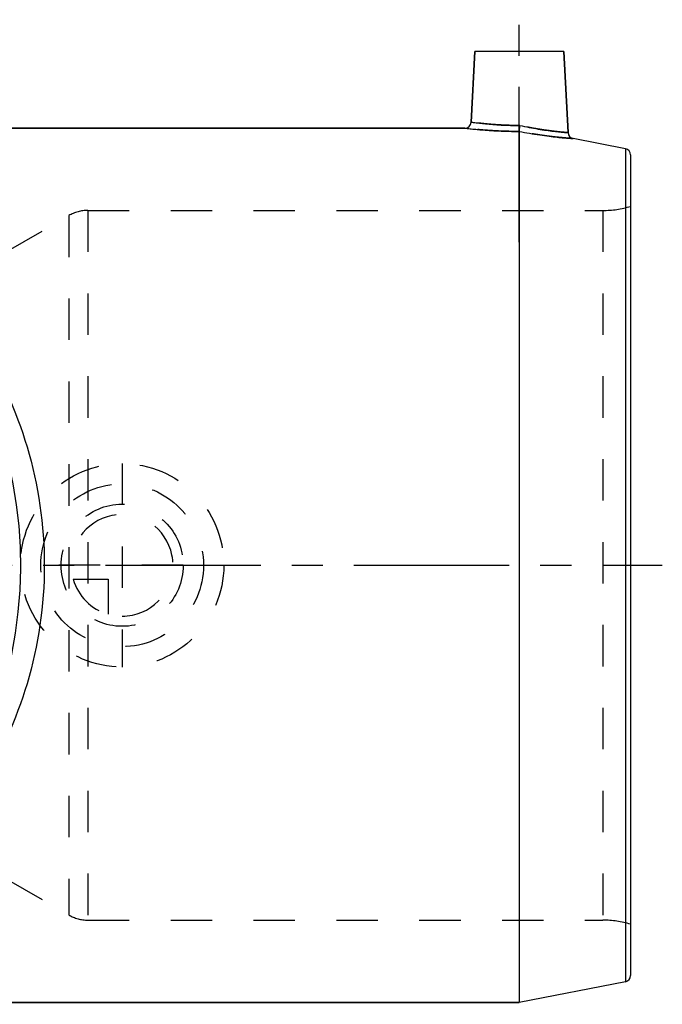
# Model space of a CAD drawing. Header units: millimetres. Extents: x 378 to 622, y 420 to 580.
# Tile 4 of 4: x 521 to 622, y 425 to 580. Entities that reach past the tile are written whole.
import ezdxf

# ---------------------------------------------------------------- set-up
doc = ezdxf.new("R2010")
doc.units = ezdxf.units.MM
doc.header["$LTSCALE"] = 65.185185
doc.linetypes.add('CENTER', pattern=[0.6, 0.375, -0.075, 0.075, -0.075])
doc.linetypes.add('HIDDEN', pattern=[0.2, 0.1, -0.1])
for name, color, linetype in [('KOERPER', 7, 'CONTINUOUS'), ('KONST.EL_MIT_GEO', 7, 'CONTINUOUS'), ('KURVEN', 7, 'CONTINUOUS'), ('L1', 7, 'CONTINUOUS')]:
    doc.layers.add(name, color=color, linetype=linetype)

msp = doc.modelspace()

# ---------------------------------------------------------------- linework, layer by layer
at = {"layer": 'KOERPER', "color": 2, "linetype": 'CENTER'}
msp.add_line((599.52, 544.92), (599.52, 579.92), dxfattribs=at)
at = {"layer": 'KOERPER', "color": 7, "linetype": 'Continuous'}
for p, q in [((592.52, 574.92), (591.94, 563.82)), ((606.52, 574.92), (592.52, 574.92)), ((606.52, 574.92), (607.19, 562.16)), ((516.1, 562.88), (590.94, 562.88)), ((516.1, 425.38), (599.52, 425.38))]:
    msp.add_line(p, q, dxfattribs=at)
msp.add_arc((452.02, 494.12), 69.05, 96.4998, 83.5002, dxfattribs=at)
at = {"layer": 'KONST.EL_MIT_GEO', "color": 7, "linetype": 'Continuous'}
for p, q in [((591.94, 563.82), (592.52, 574.92)), ((607.19, 562.16), (606.52, 574.92)), ((590.94, 562.88), (516.1, 562.88)), ((599.52, 562.35), (599.52, 425.38)), ((616.22, 559.63), (608, 561.23)), ((616.22, 559.63), (616.22, 428.62)), ((617.02, 558.65), (617.02, 429.6)), ((616.22, 428.62), (599.52, 425.38)), ((599.52, 425.38), (516.1, 425.38))]:
    msp.add_line(p, q, dxfattribs=at)
at = {"layer": 'KONST.EL_MIT_GEO', "color": 8, "linetype": 'HIDDEN'}
for p, q in [((531.63, 549.92), (531.63, 438.32)), ((531.63, 549.92), (612.66, 549.92)), ((612.66, 549.92), (612.66, 438.32)), ((518.77, 543.43), (528.63, 549.12)), ((528.63, 549.12), (528.63, 439.13)), ((518.77, 444.82), (528.63, 439.13)), ((531.63, 438.32), (612.66, 438.32))]:
    msp.add_line(p, q, dxfattribs=at)
at = {"layer": 'KONST.EL_MIT_GEO', "color": 7, "linetype": 'Continuous'}
for centre, start, end in [((590.94, 563.87), 269.9999, 357), ((608.19, 562.21), 183, 259.0001), ((616.02, 558.65), 0, 79), ((616.02, 429.6), 281, 360)]:
    msp.add_arc(centre, 1, start, end, dxfattribs=at)
at = {"layer": 'KONST.EL_MIT_GEO', "color": 8, "linetype": 'HIDDEN'}
for centre, radius, start, end in [((531.63, 543.92), 6, 90, 120), ((612.66, 564.92), 15, 270, 286.9289), ((531.63, 444.32), 6, 240, 270), ((612.66, 423.32), 15, 73.0711, 90)]:
    msp.add_arc(centre, radius, start, end, dxfattribs=at)
for points, knots in [([(599.61, 563.29), (599.11, 563.29), (598.13, 563.3), (596.71, 563.36), (595.4, 563.44), (594.26, 563.54), (593.42, 563.63), (592.87, 563.7), (592.55, 563.74), (592.3, 563.77), (592.13, 563.8), (592.03, 563.81), (591.98, 563.82), (591.95, 563.82), (591.94, 563.82)], [0, 0, 0, 0, 0.194542, 0.381835, 0.554583, 0.706132, 0.83069, 0.881298, 0.923432, 0.956665, 0.980655, 0.989101, 0.995151, 1, 1, 1, 1]), ([(599.52, 562.35), (598.43, 562.35), (596.85, 562.39), (594.83, 562.5), (593.55, 562.6), (592.61, 562.69), (591.99, 562.75), (591.63, 562.79), (591.34, 562.83), (591.14, 562.85), (591.01, 562.86), (590.96, 562.88), (590.94, 562.88)], [0, 0, 0, 0, 0.380426, 0.552811, 0.70444, 0.829439, 0.880337, 0.922766, 0.956267, 0.98047, 0.995103, 1, 1, 1, 1]), ([(599.52, 562.35), (599.52, 562.38), (599.54, 562.49), (599.56, 562.8), (599.59, 563.08), (599.61, 563.29)], [0, 0, 0, 0, 0.108333, 0.331062, 1, 1, 1, 1]), ([(608, 561.23), (608, 561.23), (607.98, 561.23), (607.96, 561.23), (607.9, 561.23), (607.83, 561.24), (607.74, 561.25), (607.57, 561.26), (607.32, 561.28), (606.96, 561.31), (606.53, 561.35), (606.03, 561.39), (605.25, 561.47), (604.14, 561.6), (602.7, 561.8), (601.14, 562.05), (600.07, 562.24), (599.52, 562.35)], [0, 0, 0, 0, 0.001217, 0.004866, 0.010936, 0.019413, 0.030273, 0.043489, 0.076847, 0.11914, 0.169934, 0.22871, 0.294871, 0.44662, 0.61919, 0.805942, 1, 1, 1, 1]), ([(607.19, 562.16), (607.2, 562.16), (607.17, 562.15), (607.16, 562.16), (607.1, 562.16), (607.04, 562.17), (606.96, 562.17), (606.81, 562.19), (606.59, 562.21), (606.27, 562.24), (605.88, 562.27), (605.44, 562.32), (604.94, 562.38), (604.38, 562.45), (603.56, 562.56), (602.45, 562.73), (601.05, 562.98), (600.1, 563.18), (599.61, 563.29)], [0, 0, 0, 0, 0.001204, 0.004813, 0.010819, 0.019209, 0.029962, 0.043053, 0.076126, 0.118116, 0.168627, 0.227176, 0.293195, 0.366037, 0.444985, 0.618002, 0.805408, 1, 1, 1, 1])]:
    msp.add_open_spline(points, degree=3, knots=knots, dxfattribs=at)
at = {"layer": 'KONST.EL_MIT_GEO', "color": 7, "linetype": 'Continuous'}
for points, knots in [([(591.94, 563.82), (591.96, 563.82), (592, 563.81), (592.11, 563.8), (592.3, 563.77), (592.68, 563.72), (593.32, 563.65), (594.26, 563.54), (595.4, 563.44), (597.21, 563.32), (598.63, 563.29), (599.61, 563.29)], [0, 0, 0, 0, 0.00485, 0.019348, 0.043341, 0.076579, 0.169333, 0.293905, 0.445466, 0.618218, 1, 1, 1, 1]), ([(590.94, 562.88), (590.95, 562.88), (590.96, 562.87), (590.99, 562.87), (591.05, 562.86), (591.16, 562.85), (591.34, 562.83), (591.63, 562.79), (591.99, 562.75), (592.43, 562.71), (592.93, 562.66), (593.72, 562.59), (594.83, 562.5), (596.29, 562.42), (597.88, 562.36), (598.97, 562.35), (599.52, 562.35)], [0, 0, 0, 0, 0.001225, 0.004897, 0.011005, 0.019531, 0.043737, 0.07724, 0.119672, 0.170574, 0.22941, 0.295579, 0.44721, 0.619588, 0.806174, 1, 1, 1, 1]), ([(599.52, 562.35), (599.52, 562.38), (599.54, 562.49), (599.56, 562.8), (599.59, 563.08), (599.61, 563.29)], [0, 0, 0, 0, 0.108334, 0.331062, 1, 1, 1, 1]), ([(599.52, 562.35), (600.59, 562.14), (602.15, 561.88), (604.14, 561.6), (605.41, 561.45), (606.46, 561.35), (607.18, 561.29), (607.6, 561.26), (607.82, 561.24), (607.95, 561.23), (608, 561.23)], [0, 0, 0, 0, 0.380632, 0.553167, 0.704925, 0.829912, 0.923067, 0.956458, 0.980564, 1, 1, 1, 1]), ([(599.61, 563.29), (600.1, 563.18), (601.05, 562.98), (602.45, 562.73), (603.74, 562.53), (604.88, 562.38), (605.72, 562.29), (606.27, 562.24), (606.59, 562.21), (606.84, 562.19), (607.02, 562.17), (607.13, 562.17), (607.18, 562.15), (607.19, 562.16)], [0, 0, 0, 0, 0.194505, 0.381836, 0.554815, 0.70661, 0.831224, 0.881769, 0.923793, 0.956897, 0.980768, 0.995177, 1, 1, 1, 1]), ([(514.76, 528.93), (517.88, 523.91), (522.98, 512.65), (525.7, 494.12), (522.98, 475.6), (517.88, 464.34), (514.76, 459.32)], [0, 0, 0, 0, 0.242641, 0.5, 0.757359, 1, 1, 1, 1])]:
    msp.add_open_spline(points, degree=3, knots=knots, dxfattribs=at)
at = {"layer": 'KURVEN', "color": 8, "linetype": 'HIDDEN'}
for p, q in [((537.02, 510.12), (537.02, 478.12)), ((546.62, 494.12), (521.07, 494.12)), ((529.33, 491.93), (534.82, 491.93)), ((534.82, 491.93), (534.82, 486.43))]:
    msp.add_line(p, q, dxfattribs=at)
for radius in [16, 12.8, 9.6]:
    msp.add_circle((537.02, 494.12), radius, dxfattribs=at)
for start, end in [(270, 180), (195.962, 254.038)]:
    msp.add_arc((537.02, 494.12), 8, start, end, dxfattribs=at)
at = {"layer": 'L1', "color": 2, "linetype": 'CENTER'}
msp.add_line((377.94, 494.12), (622.02, 494.12), dxfattribs=at)

doc.saveas('drawing.dxf')
